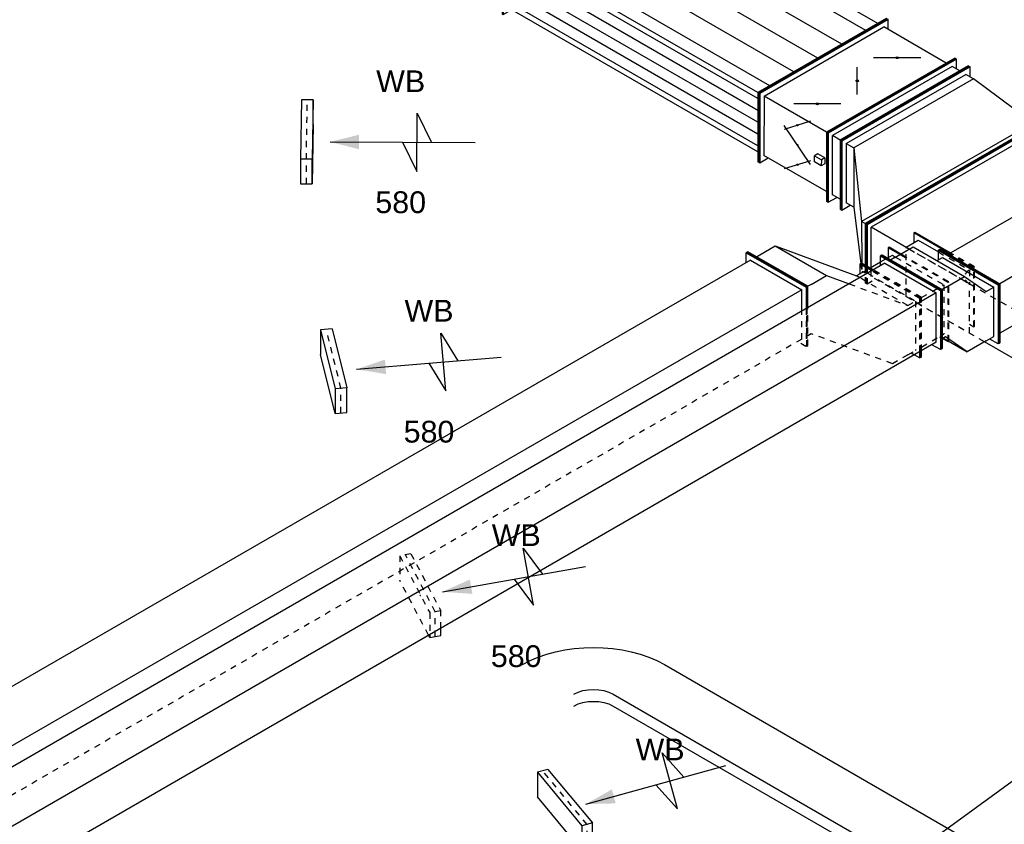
# Model space of a CAD drawing. Extents: x -132501 to 411300, y -42818 to 427495.
# Tile 43 of 256: x -36023 to -31954, y 40842 to 44168. Entities that reach past the tile are written whole.
import ezdxf
from ezdxf.enums import TextEntityAlignment as Align

# ---------------------------------------------------------------- set-up
doc = ezdxf.new("R2010")
doc.units = 0
doc.header["$LTSCALE"] = 50
doc.linetypes.add('CENTER2', pattern=[28.575, 19.05, -3.175, 3.175, -3.175])
doc.linetypes.add('STREEPJES', pattern=[0.1, 0.05, -0.05])
doc.layers.get('0').update_dxf_attribs({"linetype": 'CONTINUOUS'})
for name, color, linetype in [('EL6131--', 2, 'CONTINUOUS'), ('EM6131--', 1, 'CONTINUOUS'), ('WL570---_RETOUR', 112, 'CONTINUOUS'), ('WL570---_RETOUR_RST', 2, 'CONTINUOUS'), ('WL570---_RETOUR_RST_HL', 1, 'CONTINUOUS'), ('WL570---_TOEVOER', 3, 'CONTINUOUS'), ('WM570---_RETOUR_PR', 1, 'CONTINUOUS'), ('WM570---_RETOUR_RST_PR', 1, 'CONTINUOUS'), ('WM570---_TOEVOER_PR', 1, 'CONTINUOUS')]:
    doc.layers.add(name, color=color, linetype=linetype)
doc.styles.add('BURO-018', font='ARIAL.TTF', dxfattribs={"height": 63})

# ---------------------------------------------------------------- blocks, each defined once
blk = doc.blocks.new('*U452')
at = {"color": 0, "ltscale": 10}
for p, q in [((-553.6, 229.8, 7224), (-549.5, 229.8, 7224)), ((-410.7, -17.7, 7224), (-553.6, 229.8, 7224)), ((-406.6, -17.7, 7224), (-549.5, 229.8, 7224)), ((-529.1, 194.5, 7224), (-512.8, 194.5, 7224)), ((-512.8, 194.5, 7224), (-439.9, 194.5, 7224)), ((-439.9, 194.5, 7224), (-317.4, -17.7, 7224)), ((-439.9, 194.5, 7224), (-210.2, -81.3, 7224)), ((-455.1, -94.5, 7224), (-410.7, -17.7, 7224)), ((-451, -94.5, 7224), (-406.6, -17.7, 7224)), ((-410.7, -17.7, 7224), (-406.6, -17.7, 7224)), ((-390.3, -17.7, 7224), (-406.6, -17.7, 7224)), ((-390.3, -17.7, 7224), (-317.4, -17.7, 7224)), ((-317.4, -17.7, 7224), (-253.5, -94.5, 7224)), ((-173.5, -81.3, 7224), (-210.2, -81.3, 7224)), ((-202.7, -94.5, 7224), (-210.2, -81.3, 7224)), ((-173.5, -46, 7224), (-193.9, -81.3, 7224)), ((-169.4, -46, 7224), (-173.5, -46, 7224)), ((-145.5, -94.5, 7224), (-173.5, -46, 7224)), ((-173.5, -81.3, 7224), (-165.9, -94.5, 7224)), ((-141.4, -94.5, 7224), (-169.4, -46, 7224)), ((-165.9, -483.4, 7224), (-153.1, -505.6, 7224)), ((-153.1, -505.6, 7224), (-140.3, -483.4, 7224)), ((-149, -505.6, 7224), (-136.2, -483.4, 7224)), ((-149, -505.6, 7224), (-153.1, -505.6, 7224))]:
    blk.add_line(p, q, dxfattribs=at)
at = {"color": 8, "linetype": 'STREEPJES', "ltscale": 10}
for p, q in [((-533.2, -229.8, 7224), (-455.1, -94.5, 7224)), ((-529.1, -229.8, 7224), (-451, -94.5, 7224)), ((-253.5, -94.5, 7224), (-87.8, -293.4, 7224)), ((-87.8, -293.4, 7224), (-202.7, -94.5, 7224)), ((-165.9, -94.5, 7224), (-51, -293.4, 7224)), ((-30.6, -293.4, 7224), (-145.5, -94.5, 7224)), ((-26.5, -293.4, 7224), (-141.4, -94.5, 7224)), ((-492.4, -194.5, 7224), (-508.7, -194.5, 7224)), ((-262.8, -470.2, 7224), (-492.4, -194.5, 7224)), ((-533.2, -229.8, 7224), (-529.1, -229.8, 7224)), ((-51, -293.4, 7224), (-153.1, -470.2, 7224)), ((-140.3, -483.4, 7224), (-30.6, -293.4, 7224)), ((-136.2, -483.4, 7224), (-26.5, -293.4, 7224)), ((-87.8, -293.4, 7224), (-51, -293.4, 7224)), ((-26.5, -293.4, 7224), (-30.6, -293.4, 7224)), ((-189.8, -470.2, 7224), (-262.8, -470.2, 7224)), ((-189.8, -470.2, 7224), (-153.1, -470.2, 7224)), ((-173.5, -470.2, 7224), (-165.9, -483.4, 7224))]:
    blk.add_line(p, q, dxfattribs=at)
at = {"layer": 'WM570---_RETOUR_PR', "color": 1, "style": 'BURO-018'}
blk.add_attdef('POSNR', text='', height=90, dxfattribs=at).set_placement((0, 0), align=Align.MIDDLE)
blk = doc.blocks.new('*U453')
at = {"color": 0, "ltscale": 10}
for p, q in [((-10.2, 229.8, 7449.1), (-6.1, 229.8, 7449.1)), ((17.8, 181.3, 7449.1), (-10.2, 229.8, 7449.1)), ((21.9, 181.3, 7449.1), (-6.1, 229.8, 7449.1)), ((120.1, 229.8, 7449.1), (99.7, 194.5, 7449.1)), ((124.2, 229.8, 7449.1), (120.1, 229.8, 7449.1)), ((148.1, 181.3, 7449.1), (120.1, 229.8, 7449.1)), ((152.2, 181.3, 7449.1), (124.2, 229.8, 7449.1)), ((14.3, 194.5, 7449.1), (63.8, 194.5, 7449.1)), ((97.6, 194.5, 7449.1), (120.1, 194.5, 7449.1)), ((120.1, 194.5, 7449.1), (127.7, 181.3, 7449.1)), ((10.2, -229.8, 7449.1), (23, -207.6, 7449.1)), ((10.2, -229.8, 7449.1), (14.3, -229.8, 7449.1)), ((14.3, -229.8, 7449.1), (27.1, -207.6, 7449.1)), ((127.7, -207.6, 7449.1), (140.5, -229.8, 7449.1)), ((140.5, -229.8, 7449.1), (142.2, -226.9, 7449.1)), ((143.9, -229.8, 7449.1), (140.5, -229.8, 7449.1))]:
    blk.add_line(p, q, dxfattribs=at)
at = {"color": 8, "linetype": 'STREEPJES', "ltscale": 10}
for p, q in [((132.7, -17.7, 7449.1), (17.8, 181.3, 7449.1)), ((136.8, -17.7, 7449.1), (21.9, 181.3, 7449.1)), ((63.8, 194.5, 7449.1), (97.6, 194.5, 7449.1)), ((127.7, 181.3, 7449.1), (242.6, -17.7, 7449.1)), ((263, -17.7, 7449.1), (148.1, 181.3, 7449.1)), ((267.1, -17.7, 7449.1), (152.2, 181.3, 7449.1)), ((23, -207.6, 7449.1), (132.7, -17.7, 7449.1)), ((27.1, -207.6, 7449.1), (136.8, -17.7, 7449.1)), ((132.7, -17.7, 7449.1), (136.8, -17.7, 7449.1)), ((136.8, -17.7, 7449.1), (242.6, -17.7, 7449.1)), ((242.6, -17.7, 7449.1), (140.5, -194.5, 7449.1)), ((142.2, -226.9, 7449.1), (263, -17.7, 7449.1)), ((144.6, -229.8, 7449.1), (267.1, -17.7, 7449.1)), ((267.1, -17.7, 7449.1), (263, -17.7, 7449.1)), ((34.7, -194.5, 7449.1), (140.5, -194.5, 7449.1)), ((120.1, -194.5, 7449.1), (127.7, -207.6, 7449.1)), ((144.6, -229.8, 7449.1), (143.9, -229.8, 7449.1))]:
    blk.add_line(p, q, dxfattribs=at)
at = {"layer": 'WM570---_RETOUR_PR', "color": 1, "style": 'BURO-018'}
blk.add_attdef('POSNR', text='', height=90, dxfattribs=at).set_placement((0, 0), align=Align.MIDDLE)
blk = doc.blocks.new('*U454')
at = {"color": 8, "linetype": 'STREEPJES', "ltscale": 10}
for p, q in [((-88.4, 94.5, 6839.7), (-10.2, 229.8, 6839.7)), ((-84.3, 94.5, 6839.7), (-6.1, 229.8, 6839.7)), ((-10.2, 229.8, 6839.7), (-6.1, 229.8, 6839.7)), ((-6.1, 229.8, 6839.7), (14.3, 194.5, 6839.7)), ((-6.1, 194.5, 6839.7), (-63.9, 94.5, 6839.7)), ((-6.1, 194.5, 6839.7), (8339.8, 194.5, 6839.7))]:
    blk.add_line(p, q, dxfattribs=at)
at = {"color": 0, "ltscale": 10}
for p, q in [((-132.7, 17.7, 6839.7), (-88.4, 94.5, 6839.7)), ((-128.6, 17.7, 6839.7), (-84.3, 94.5, 6839.7)), ((-63.9, 94.5, 6839.7), (-108.2, 17.7, 6839.7)), ((-132.7, 17.7, 6839.7), (-128.6, 17.7, 6839.7)), ((10.2, -229.8, 6839.7), (-132.7, 17.7, 6839.7)), ((14.3, -229.8, 6839.7), (-128.6, 17.7, 6839.7)), ((14.3, -194.5, 6839.7), (-108.2, 17.7, 6839.7)), ((-108.2, 17.7, 6839.7), (8237.7, 17.7, 6839.7)), ((34.7, -194.5, 6839.7), (14.3, -229.8, 6839.7)), ((14.3, -194.5, 6839.7), (8360.2, -194.5, 6839.7)), ((10.2, -229.8, 6839.7), (14.3, -229.8, 6839.7))]:
    blk.add_line(p, q, dxfattribs=at)
at = {"layer": 'WM570---_RETOUR_PR', "color": 1, "style": 'BURO-018'}
blk.add_attdef('POSNR', text='', height=90, dxfattribs=at).set_placement((0, 0), align=Align.MIDDLE)
blk = doc.blocks.new('*U458')
at = {"color": 0, "ltscale": 10}
for p, q in [((46.9, 229.8, 7587.8), (26.5, 194.5, 7587.8)), ((51, 229.8, 7587.8), (46.9, 229.8, 7587.8)), ((132.1, 82.3, 7587.8), (46.9, 229.8, 7587.8)), ((136.2, 82.3, 7587.8), (51, 229.8, 7587.8)), ((-10.2, 194.5, 7587.8), (-2.6, 181.3, 7587.8)), ((-10.2, 194.5, 7587.8), (46.9, 194.5, 7587.8)), ((46.9, 194.5, 7587.8), (95.1, 111, 7587.8))]:
    blk.add_line(p, q, dxfattribs=at)
at = {"color": 8, "linetype": 'STREEPJES', "ltscale": 10}
for p, q in [((-112.3, 17.7, 7587.8), (-10.5, 194, 7587.8)), ((-2.6, 181.3, 7587.8), (140.8, -67.2, 7587.8)), ((95.1, 111, 7587.8), (169.4, -17.7, 7587.8)), ((189.8, -17.7, 7587.8), (132.1, 82.3, 7587.8)), ((193.9, -17.7, 7587.8), (136.2, 82.3, 7587.8)), ((-112.3, 17.7, 7587.8), (38.8, -244, 7587.8)), ((67.4, -229.8, 7587.8), (189.8, -17.7, 7587.8)), ((71.4, -229.8, 7587.8), (193.9, -17.7, 7587.8)), ((169.4, -17.7, 7587.8), (140.8, -67.2, 7587.8)), ((193.9, -17.7, 7587.8), (189.8, -17.7, 7587.8)), ((38.8, -244, 7587.8), (140.8, -67.2, 7587.8)), ((57.2, -212.1, 7587.8), (67.4, -229.8, 7587.8)), ((71.4, -229.8, 7587.8), (67.4, -229.8, 7587.8))]:
    blk.add_line(p, q, dxfattribs=at)
blk.add_ellipse((198, -67.2, 7587.8), major_axis=(60.6, -35), ratio=0.57735, start_param=2.356194, end_param=3.926991, dxfattribs=at)
at = {"layer": 'WM570---_RETOUR_PR', "color": 1, "style": 'BURO-018'}
blk.add_attdef('POSNR', text='', height=90, dxfattribs=at).set_placement((0, 0), align=Align.MIDDLE)
blk = doc.blocks.new('*U459')
at = {"color": 0, "ltscale": 10}
for p, q in [((153.1, 477.3, 7396.9), (157.2, 477.3, 7396.9)), ((275.6, 265.2, 7396.9), (153.1, 477.3, 7396.9)), ((279.7, 265.2, 7396.9), (157.2, 477.3, 7396.9)), ((177.6, 441.9, 7396.9), (578.9, 441.9, 7396.9)), ((1138.4, 409.1, 7396.9), (1221.5, 265.2, 7396.9)), ((1241.9, 265.2, 7396.9), (1156.4, 413.4, 7396.9)), ((1246, 265.2, 7396.9), (1160.4, 413.4, 7396.9)), ((-153.1, -477.3, 7396.9), (275.6, 265.2, 7396.9)), ((-149, -477.3, 7396.9), (279.7, 265.2, 7396.9)), ((275.6, 265.2, 7396.9), (279.7, 265.2, 7396.9)), ((279.7, 265.2, 7396.9), (476.8, 265.2, 7396.9)), ((813.3, -441.9, 7396.9), (1221.5, 265.2, 7396.9)), ((813.3, -477.3, 7396.9), (1241.9, 265.2, 7396.9)), ((817.3, -477.3, 7396.9), (1246, 265.2, 7396.9)), ((1040.2, 265.2, 7396.9), (1221.5, 265.2, 7396.9)), ((1246, 265.2, 7396.9), (1241.9, 265.2, 7396.9)), ((-128.6, -441.9, 7396.9), (68.6, -441.9, 7396.9)), ((517.6, -441.9, 7396.9), (813.3, -441.9, 7396.9)), ((792.8, -441.9, 7396.9), (813.3, -477.3, 7396.9)), ((-153.1, -477.3, 7396.9), (-149, -477.3, 7396.9)), ((817.3, -477.3, 7396.9), (813.3, -477.3, 7396.9))]:
    blk.add_line(p, q, dxfattribs=at)
at = {"color": 8, "linetype": 'STREEPJES', "ltscale": 10}
for p, q in [((1119.4, 477.3, 7396.9), (1099, 441.9, 7396.9)), ((1123.5, 477.3, 7396.9), (1119.4, 477.3, 7396.9)), ((1156.4, 413.4, 7396.9), (1119.4, 477.3, 7396.9)), ((1160.4, 413.4, 7396.9), (1123.5, 477.3, 7396.9)), ((578.9, 441.9, 7396.9), (1119.4, 441.9, 7396.9)), ((1119.4, 441.9, 7396.9), (1138.4, 409.1, 7396.9)), ((476.8, 265.2, 7396.9), (1040.2, 265.2, 7396.9)), ((68.6, -441.9, 7396.9), (517.6, -441.9, 7396.9))]:
    blk.add_line(p, q, dxfattribs=at)
at = {"layer": 'WM570---_RETOUR_PR', "color": 1, "style": 'BURO-018'}
blk.add_attdef('POSNR', text='', height=90, dxfattribs=at).set_placement((0, 0), align=Align.MIDDLE)
blk = doc.blocks.new('*U464')
at = {"color": 0, "ltscale": 10}
for p, q in [((-408.3, 17.7, 6902.6), (-285.9, 229.8, 6902.6)), ((-404.3, 17.7, 6902.6), (-281.8, 229.8, 6902.6)), ((-285.9, 229.8, 6902.6), (-281.8, 229.8, 6902.6)), ((-281.8, 229.8, 6902.6), (-261.4, 194.5, 6902.6)), ((-281.8, 194.5, 6902.6), (-383.8, 17.7, 6902.6)), ((-245, 194.5, 6902.6), (-281.8, 194.5, 6902.6)), ((-245, 194.5, 6902.6), (-154.5, 194.5, 6902.6)), ((-97.3, 95.5, 6902.6), (-154.5, 194.5, 6902.6)), ((-154.5, 194.5, 6902.6), (-108.2, 95.5, 6902.6)), ((-193.9, -81.3, 6902.6), (-71.4, 130.8, 6902.6)), ((-189.8, -81.3, 6902.6), (-67.4, 130.8, 6902.6)), ((-67.4, 130.8, 6902.6), (-71.4, 130.8, 6902.6)), ((-108.2, 95.5, 6902.6), (-91.9, 95.5, 6902.6)), ((-408.3, 17.7, 6902.6), (-404.3, 17.7, 6902.6)), ((-265.5, -229.8, 6902.6), (-408.3, 17.7, 6902.6)), ((-261.4, -229.8, 6902.6), (-404.3, 17.7, 6902.6)), ((-261.4, -194.5, 6902.6), (-383.8, 17.7, 6902.6)), ((-347.1, 17.7, 6902.6), (-383.8, 17.7, 6902.6)), ((-300.8, -81.3, 6902.6), (-347.1, 17.7, 6902.6)), ((-178.4, -293.4, 6902.6), (-300.8, -81.3, 6902.6)), ((-210.2, -81.3, 6902.6), (-300.8, -81.3, 6902.6)), ((-210.2, -81.3, 6902.6), (-193.9, -81.3, 6902.6)), ((-189.8, -81.3, 6902.6), (-193.9, -81.3, 6902.6)), ((-51, -328.8, 6902.6), (-193.9, -81.3, 6902.6)), ((-46.9, -328.8, 6902.6), (-189.8, -81.3, 6902.6)), ((-241, -194.5, 6902.6), (-261.4, -229.8, 6902.6)), ((-235.5, -194.5, 6902.6), (-261.4, -194.5, 6902.6)), ((-265.5, -229.8, 6902.6), (-261.4, -229.8, 6902.6)), ((-87.8, -293.4, 6902.6), (-178.4, -293.4, 6902.6)), ((-87.8, -293.4, 6902.6), (-71.4, -293.4, 6902.6)), ((-46.9, -328.8, 6902.6), (-51, -328.8, 6902.6))]:
    blk.add_line(p, q, dxfattribs=at)
at = {"layer": 'WM570---_TOEVOER_PR', "color": 1, "style": 'BURO-018'}
blk.add_attdef('POSNR', text='', height=90, dxfattribs=at).set_placement((0, 0), align=Align.MIDDLE)
blk = doc.blocks.new('*U468')
at = {"ltscale": 10}
blk.add_hatch(color=0, dxfattribs=at).paths.add_polyline_path([(89.8, 0), (209.8, 30), (209.8, -30)])
at = {"color": 0, "ltscale": 10}
for p, q in [((-67.9, 180.3, 8988.7), (-95.1, 82, 8988.7)), ((-67.9, 180.3, 8988.7), (50.2, -82, 8988.7)), ((-23, 180.3, 8988.7), (-67.9, 180.3, 8988.7)), ((-23, 180.3, 8988.7), (95.1, -82, 8988.7)), ((23, -180.3, 8988.7), (-95.1, 82, 8988.7)), ((449.8, -120, 8988.7), (449.8, 120, 8988.7)), ((449.8, 120, 8988.7), (509.8, 0, 8988.7)), ((89.8, 0, 8988.7), (689.8, 0, 8988.7)), ((389.8, 0, 8988.7), (449.8, -120, 8988.7)), ((50.2, -82, 8988.7), (23, -180.3, 8988.7)), ((95.1, -82, 8988.7), (50.2, -82, 8988.7)), ((67.9, -180.3, 8988.7), (95.1, -82, 8988.7)), ((23, -180.3, 8988.7), (67.9, -180.3, 8988.7))]:
    blk.add_line(p, q, dxfattribs=at)
at = {"color": 8, "linetype": 'STREEPJES', "ltscale": 10}
for p, q in [((72.7, -82, 8988.7), (-45.4, 180.3, 8988.7)), ((45.4, -180.3, 8988.7), (72.7, -82, 8988.7))]:
    blk.add_line(p, q, dxfattribs=at)
at = {"layer": 'WL570---_RETOUR_RST_HL', "linetype": 'CENTER2'}
blk.add_circle((0, 0, 8988.7), 0.075, dxfattribs=at)
at = {"layer": 'WL570---_RETOUR_RST', "color": 1, "style": 'BURO-018'}
for tag in ['MC', 'Q']:
    blk.add_attdef(tag, text='', height=90, dxfattribs=at).set_placement((0, 0), align=Align.MIDDLE)
at = {"layer": 'WM570---_RETOUR_RST_PR', "color": 1, "style": 'BURO-018'}
blk.add_attdef('POSNR', text='', height=90, dxfattribs=at).set_placement((0, 0), align=Align.MIDDLE)
blk = doc.blocks.new('*U472')
at = {"color": 0, "ltscale": 10}
for p, q in [((-128.3, 388.9, 9112), (-124.2, 388.9, 9112)), ((14.6, 141.4, 9112), (-128.3, 388.9, 9112)), ((18.7, 141.4, 9112), (-124.2, 388.9, 9112)), ((-87.5, 353.6, 9112), (-103.8, 353.6, 9112)), ((424.1, -34.6, 9112), (301.7, 177.5, 9112)), ((304.4, 172.7, 9112), (326.1, 185.2, 9112)), ((326.1, 185.2, 9112), (469, -62.3, 9112)), ((-291.6, -388.9, 9112), (14.6, 141.4, 9112)), ((-287.5, -388.9, 9112), (18.7, 141.4, 9112)), ((14.6, 141.4, 9112), (18.7, 141.4, 9112)), ((18.7, 141.4, 9112), (35, 141.4, 9112)), ((424.1, -34.6, 9112), (437.1, -57.1, 9112)), ((469, -62.3, 9112), (-180.5, -437.3, 9112)), ((470.4, -64.8, 9112), (-179.1, -439.8, 9112)), ((-169.1, -407.1, 9112), (437.1, -57.1, 9112)), ((470.4, -64.8, 9112), (469, -62.3, 9112)), ((-250.8, -353.6, 9112), (-267.1, -353.6, 9112)), ((-180.5, -437.3, 9112), (-227.7, -355.7, 9112)), ((-291.6, -388.9, 9112), (-287.5, -388.9, 9112)), ((-169.1, -407.1, 9112), (-182.1, -384.6, 9112)), ((-179.1, -439.8, 9112), (-180.5, -437.3, 9112))]:
    blk.add_line(p, q, dxfattribs=at)
at = {"color": 0, "ltscale": 10, "extrusion": (5.55112e-17, -3.20494e-17, -1)}
for centre, major_axis in [((-434.5, -247.5, 9112), (-736.1, -425)), ((-312, -459.6, 9112), (-736.1, -425)), ((-312, -459.6, 9112), (-129.9, -75))]:
    blk.add_ellipse(centre, major_axis=major_axis, ratio=0.57735, start_param=2.356194, end_param=3.141593, dxfattribs=at)
at = {"color": 8, "linetype": 'STREEPJES', "ltscale": 10, "extrusion": (5.55112e-17, -3.20494e-17, -1)}
blk.add_ellipse((-312, -459.6, 9112), major_axis=(-332, -191.7), ratio=0.57735, start_param=2.356194, end_param=3.141593, dxfattribs=at)
at = {"layer": 'WM570---_TOEVOER_PR', "color": 1, "style": 'BURO-018'}
blk.add_attdef('POSNR', text='', height=90, dxfattribs=at).set_placement((0, 0), align=Align.MIDDLE)
blk = doc.blocks.new('*U473')
at = {"ltscale": 10}
h = blk.add_hatch(color=0, dxfattribs=at)
edge = h.paths.add_edge_path()
edge.add_ellipse((102.1, 318.2), major_axis=(2.6, -1.5), ratio=0.57735, start_angle=0, end_angle=360)
h = blk.add_hatch(color=0, dxfattribs=at)
edge = h.paths.add_edge_path()
edge.add_ellipse((142.9, 247.5), major_axis=(2.6, -1.5), ratio=0.57735, start_angle=0, end_angle=360)
h = blk.add_hatch(color=0, dxfattribs=at)
edge = h.paths.add_edge_path()
edge.add_ellipse((183.7, 176.8), major_axis=(2.6, -1.5), ratio=0.57735, start_angle=0, end_angle=360)
h = blk.add_hatch(color=0, dxfattribs=at)
edge = h.paths.add_edge_path()
edge.add_ellipse((156.5, 58.9), major_axis=(-5.05, -2.92), ratio=0.57735, start_angle=0, end_angle=360)
h = blk.add_hatch(color=0, dxfattribs=at)
edge = h.paths.add_edge_path()
edge.add_ellipse((61.2, -106.1), major_axis=(-5.05, -2.92), ratio=0.57735, start_angle=0, end_angle=360)
h = blk.add_hatch(color=0, dxfattribs=at)
edge = h.paths.add_edge_path()
edge.add_ellipse((-34, -271.1), major_axis=(-5.05, -2.92), ratio=0.57735, start_angle=0, end_angle=360)
at = {"color": 0, "ltscale": 10}
for p, q in [((-81.6, 388.9, 8575), (-77.6, 388.9, 8575)), ((61.2, 141.4, 8575), (-81.6, 388.9, 8575)), ((65.3, 141.4, 8575), (-77.6, 388.9, 8575)), ((240.9, 388.9, 8575), (220.5, 353.6, 8575)), ((244.9, 388.9, 8575), (240.9, 388.9, 8575)), ((383.8, 141.4, 8575), (240.9, 388.9, 8575)), ((387.8, 141.4, 8575), (244.9, 388.9, 8575)), ((-57.2, 353.6, 8575), (240.9, 353.6, 8575)), ((63.2, 276.2, 8575), (140.9, 360.2, 8575)), ((363.3, 141.4, 8575), (240.9, 353.6, 8575)), ((55.5, 289.5, 8575), (230.3, 205.5, 8575)), ((6.1, 258.1, 8575), (14.3, 272.2, 8575)), ((18.4, 236.9, 8575), (6.1, 258.1, 8575)), ((14.3, 272.2, 8575), (46.9, 272.2, 8575)), ((26.5, 251, 8575), (14.3, 272.2, 8575)), ((18.4, 236.9, 8575), (26.5, 251, 8575)), ((59.2, 251, 8575), (26.5, 251, 8575)), ((46.9, 272.2, 8575), (59.2, 251, 8575)), ((51, 236.9, 8575), (59.2, 251, 8575)), ((18.4, 236.9, 8575), (51, 236.9, 8575)), ((144.9, 134.7, 8575), (222.5, 218.8, 8575)), ((-244.9, -388.9, 8575), (61.2, 141.4, 8575)), ((-240.9, -388.9, 8575), (65.3, 141.4, 8575)), ((61.2, 141.4, 8575), (65.3, 141.4, 8575)), ((65.3, 141.4, 8575), (363.3, 141.4, 8575)), ((363.3, 141.4, 8575), (77.6, -353.6, 8575)), ((77.6, -388.9, 8575), (383.8, 141.4, 8575)), ((81.6, -388.9, 8575), (387.8, 141.4, 8575)), ((387.8, 141.4, 8575), (383.8, 141.4, 8575)), ((72.1, 10.2, 8575), (240.9, 107.7, 8575)), ((33.1, -57.3, 8575), (89.4, -154.8, 8575)), ((-118.5, -319.8, 8575), (50.4, -222.3, 8575)), ((-220.5, -353.6, 8575), (77.6, -353.6, 8575)), ((57.2, -353.6, 8575), (77.6, -388.9, 8575)), ((-244.9, -388.9, 8575), (-240.9, -388.9, 8575)), ((81.6, -388.9, 8575), (77.6, -388.9, 8575))]:
    blk.add_line(p, q, dxfattribs=at)
for centre, major_axis in [((102.1, 318.2, 8575), (2.6, -1.5)), ((142.9, 247.5, 8575), (2.6, -1.5)), ((183.7, 176.8, 8575), (2.6, -1.5)), ((156.5, 58.9, 8575), (-5.05, -2.92)), ((61.2, -106.1, 8575), (-5.05, -2.92)), ((-34, -271.1, 8575), (-5.05, -2.92))]:
    blk.add_ellipse(centre, major_axis=major_axis, ratio=0.57735, dxfattribs=at)
at = {"layer": 'WM570---_TOEVOER_PR', "color": 1, "style": 'BURO-018'}
blk.add_attdef('POSNR', text='', height=90, dxfattribs=at).set_placement((0, 0), align=Align.MIDDLE)
blk = doc.blocks.new('*U474')
at = {"color": 8, "linetype": 'STREEPJES', "ltscale": 10}
for p, q in [((112.3, 477.3, 8112.7), (111.7, 476.4, 8112.7)), ((112.3, 477.3, 8112.7), (116.4, 477.3, 8112.7)), ((149.2, 413.4, 8112.7), (112.3, 477.3, 8112.7)), ((153.3, 413.4, 8112.7), (116.4, 477.3, 8112.7)), ((153.1, 441.9, 8112.7), (136.8, 441.9, 8112.7)), ((169.5, 413.5, 8112.7), (153.1, 441.9, 8112.7)), ((171.7, 417.3, 8112.7), (153.1, 441.9, 8112.7))]:
    blk.add_line(p, q, dxfattribs=at)
at = {"color": 0, "ltscale": 10}
for p, q in [((234.7, 265.2, 8112.7), (149.2, 413.4, 8112.7)), ((238.8, 265.2, 8112.7), (153.3, 413.4, 8112.7)), ((255.2, 265.2, 8112.7), (169.5, 413.5, 8112.7)), ((313.5, 229.8, 8112.7), (171.7, 417.3, 8112.7)), ((-193.9, -477.3, 8112.7), (234.7, 265.2, 8112.7)), ((-189.8, -477.3, 8112.7), (238.8, 265.2, 8112.7)), ((-153.1, -441.9, 8112.7), (255.2, 265.2, 8112.7)), ((234.7, 265.2, 8112.7), (238.8, 265.2, 8112.7)), ((238.8, 265.2, 8112.7), (255.2, 265.2, 8112.7)), ((435.9, 17.7, 8112.7), (255.2, 265.2, 8112.7)), ((350.2, 265.2, 8112.7), (329.8, 229.8, 8112.7)), ((354.3, 265.2, 8112.7), (350.2, 265.2, 8112.7)), ((493.1, 17.7, 8112.7), (350.2, 265.2, 8112.7)), ((497.2, 17.7, 8112.7), (354.3, 265.2, 8112.7)), ((313.5, 229.8, 8112.7), (350.2, 229.8, 8112.7)), ((435.9, 17.7, 8112.7), (313.5, 229.8, 8112.7)), ((472.7, 17.7, 8112.7), (350.2, 229.8, 8112.7)), ((150.2, -477.3, 8112.7), (435.9, 17.7, 8112.7)), ((472.7, 17.7, 8112.7), (186.9, -477.3, 8112.7)), ((186.9, -512.7, 8112.7), (493.1, 17.7, 8112.7)), ((191, -512.7, 8112.7), (497.2, 17.7, 8112.7)), ((472.7, 17.7, 8112.7), (435.9, 17.7, 8112.7)), ((497.2, 17.7, 8112.7), (493.1, 17.7, 8112.7)), ((-153.1, -441.9, 8112.7), (-169.4, -441.9, 8112.7)), ((-153.1, -441.9, 8112.7), (150.2, -477.3, 8112.7)), ((-194.4, -476.4, 8112.7), (-193.9, -477.3, 8112.7)), ((-193.9, -477.3, 8112.7), (-189.8, -477.3, 8112.7)), ((150.2, -477.3, 8112.7), (186.9, -477.3, 8112.7)), ((166.5, -477.3, 8112.7), (186.9, -512.7, 8112.7)), ((191, -512.7, 8112.7), (186.9, -512.7, 8112.7))]:
    blk.add_line(p, q, dxfattribs=at)
at = {"layer": 'WM570---_RETOUR_PR', "color": 1, "style": 'BURO-018'}
blk.add_attdef('POSNR', text='', height=90, dxfattribs=at).set_placement((0, 0), align=Align.MIDDLE)
blk = doc.blocks.new('*U475')
at = {"color": 0, "ltscale": 10}
for p, q in [((81.6, 388.9, 8413.7), (85.7, 388.9, 8413.7)), ((224.5, 141.4, 8413.7), (81.6, 388.9, 8413.7)), ((228.6, 141.4, 8413.7), (85.7, 388.9, 8413.7)), ((142.4, 388.9, 8413.7), (122, 353.6, 8413.7)), ((146.5, 388.9, 8413.7), (142.4, 388.9, 8413.7)), ((285.3, 141.4, 8413.7), (142.4, 388.9, 8413.7)), ((289.4, 141.4, 8413.7), (146.5, 388.9, 8413.7)), ((106.1, 353.6, 8413.7), (142.4, 353.6, 8413.7)), ((142.4, 353.6, 8413.7), (264.9, 141.4, 8413.7)), ((-81.6, -388.9, 8413.7), (224.5, 141.4, 8413.7)), ((-77.6, -388.9, 8413.7), (228.6, 141.4, 8413.7)), ((-20.9, -353.6, 8413.7), (264.9, 141.4, 8413.7)), ((-20.9, -388.9, 8413.7), (285.3, 141.4, 8413.7)), ((-16.8, -388.9, 8413.7), (289.4, 141.4, 8413.7)), ((224.5, 141.4, 8413.7), (228.6, 141.4, 8413.7)), ((228.6, 141.4, 8413.7), (264.9, 141.4, 8413.7)), ((289.4, 141.4, 8413.7), (285.3, 141.4, 8413.7)), ((-57.2, -353.6, 8413.7), (-20.9, -353.6, 8413.7)), ((-41.3, -353.6, 8413.7), (-20.9, -388.9, 8413.7)), ((-81.6, -388.9, 8413.7), (-77.6, -388.9, 8413.7)), ((-16.8, -388.9, 8413.7), (-20.9, -388.9, 8413.7))]:
    blk.add_line(p, q, dxfattribs=at)
at = {"layer": 'WM570---_RETOUR_PR', "color": 1, "style": 'BURO-018'}
blk.add_attdef('POSNR', text='', height=90, dxfattribs=at).set_placement((0, 0), align=Align.MIDDLE)
blk = doc.blocks.new('*U477')
at = {"color": 0, "ltscale": 10}
for p, q in [((-132.7, 17.7, 7816), (-10.2, 229.8, 7816)), ((-128.6, 17.7, 7816), (-6.1, 229.8, 7816)), ((-10.2, 229.8, 7816), (-6.1, 229.8, 7816)), ((-6.1, 229.8, 7816), (14.3, 194.5, 7816)), ((879.2, 17.7, 7816), (1001.7, 229.8, 7816)), ((883.3, 17.7, 7816), (1005.8, 229.8, 7816)), ((1005.8, 229.8, 7816), (1001.7, 229.8, 7816)), ((-6.1, 194.5, 7816), (-108.2, 17.7, 7816)), ((-6.1, 194.5, 7816), (981.3, 194.5, 7816)), ((-132.7, 17.7, 7816), (-128.6, 17.7, 7816)), ((10.2, -229.8, 7816), (-132.7, 17.7, 7816)), ((14.3, -229.8, 7816), (-128.6, 17.7, 7816)), ((14.3, -194.5, 7816), (-108.2, 17.7, 7816)), ((-108.2, 17.7, 7816), (879.2, 17.7, 7816)), ((883.3, 17.7, 7816), (879.2, 17.7, 7816)), ((1022.1, -229.8, 7816), (879.2, 17.7, 7816)), ((1026.2, -229.8, 7816), (883.3, 17.7, 7816)), ((34.7, -194.5, 7816), (14.3, -229.8, 7816)), ((14.3, -194.5, 7816), (1001.7, -194.5, 7816)), ((10.2, -229.8, 7816), (14.3, -229.8, 7816)), ((1026.2, -229.8, 7816), (1022.1, -229.8, 7816))]:
    blk.add_line(p, q, dxfattribs=at)
at = {"layer": 'WM570---_TOEVOER_PR', "color": 1, "style": 'BURO-018'}
blk.add_attdef('POSNR', text='', height=90, dxfattribs=at).set_placement((0, 0), align=Align.MIDDLE)
blk = doc.blocks.new('*U478')
at = {"color": 2, "ltscale": 10}
for p, q in [((-530.7, 388.9, 9123.8), (-526.6, 388.9, 9123.8)), ((-387.8, 141.4, 9123.8), (-530.7, 388.9, 9123.8)), ((-383.8, 141.4, 9123.8), (-526.6, 388.9, 9123.8)), ((689.9, 388.9, 9123.8), (669.5, 353.6, 9123.8)), ((694, 388.9, 9123.8), (689.9, 388.9, 9123.8)), ((832.8, 141.4, 9123.8), (689.9, 388.9, 9123.8)), ((836.9, 141.4, 9123.8), (694, 388.9, 9123.8)), ((-506.2, 353.6, 9123.8), (689.9, 353.6, 9123.8)), ((-494, 332.3, 9123.8), (702.2, 332.3, 9123.8)), ((689.9, 353.6, 9123.8), (812.4, 141.4, 9123.8)), ((-469.5, 289.9, 9123.8), (726.7, 289.9, 9123.8)), ((-445, 247.5, 9123.8), (751.2, 247.5, 9123.8)), ((-420.5, 205.1, 9123.8), (775.7, 205.1, 9123.8)), ((-694, -388.9, 9123.8), (-387.8, 141.4, 9123.8)), ((-689.9, -388.9, 9123.8), (-383.8, 141.4, 9123.8)), ((-396, 162.6, 9123.8), (800.2, 162.6, 9123.8)), ((-387.8, 141.4, 9123.8), (-383.8, 141.4, 9123.8)), ((-383.8, 141.4, 9123.8), (812.4, 141.4, 9123.8)), ((526.6, -353.6, 9123.8), (812.4, 141.4, 9123.8)), ((526.6, -388.9, 9123.8), (832.8, 141.4, 9123.8)), ((530.7, -388.9, 9123.8), (836.9, 141.4, 9123.8)), ((836.9, 141.4, 9123.8), (832.8, 141.4, 9123.8)), ((-412.3, 91.9, 9123.8), (783.8, 91.9, 9123.8)), ((-469.5, -7.1, 9123.8), (726.7, -7.1, 9123.8)), ((-526.6, -106.1, 9123.8), (669.5, -106.1, 9123.8)), ((-583.8, -205.1, 9123.8), (612.4, -205.1, 9123.8)), ((-640.9, -304.1, 9123.8), (555.2, -304.1, 9123.8)), ((-669.5, -353.6, 9123.8), (526.6, -353.6, 9123.8)), ((506.2, -353.6, 9123.8), (526.6, -388.9, 9123.8)), ((-694, -388.9, 9123.8), (-689.9, -388.9, 9123.8)), ((530.7, -388.9, 9123.8), (526.6, -388.9, 9123.8))]:
    blk.add_line(p, q, dxfattribs=at)
at = {"layer": 'WM570---_TOEVOER_PR', "color": 1, "style": 'BURO-018'}
blk.add_attdef('POSNR', text='', height=90, dxfattribs=at).set_placement((0, 0), align=Align.MIDDLE)
blk = doc.blocks.new('*U517')
at = {"ltscale": 10}
blk.add_hatch(color=0, dxfattribs=at).paths.add_polyline_path([(93.2, 0), (213.2, 30), (213.2, -30)])
at = {"color": 8, "linetype": 'STREEPJES', "ltscale": 10}
for p, q in [((-55.1, 176.6, 10241.4), (-72.8, 76, 10241.4)), ((-55.1, 176.6, 10241.4), (26.1, -76, 10241.4)), ((-8.5, 176.6, 10241.4), (-55.1, 176.6, 10241.4)), ((49.4, -76, 10241.4), (-31.8, 176.6, 10241.4)), ((-8.5, 176.6, 10241.4), (72.8, -76, 10241.4)), ((5.4, -167.1, 10241.4), (-72.8, 76, 10241.4)), ((26.1, -76, 10241.4), (10.5, -165.3, 10241.4)), ((72.8, -76, 10241.4), (26.1, -76, 10241.4)), ((31.8, -176.6, 10241.4), (49.4, -76, 10241.4)), ((60.3, -147.1, 10241.4), (72.8, -76, 10241.4))]:
    blk.add_line(p, q, dxfattribs=at)
at = {"color": 0, "ltscale": 10}
for p, q in [((453.2, -120, 10241.4), (453.2, 120, 10241.4)), ((453.2, 120, 10241.4), (513.2, 0, 10241.4)), ((93.2, 0, 10241.4), (693.2, 0, 10241.4)), ((393.2, 0, 10241.4), (453.2, -120, 10241.4)), ((55.1, -176.6, 10241.4), (60.3, -147.1, 10241.4)), ((8.5, -176.6, 10241.4), (5.4, -167.1, 10241.4)), ((10.5, -165.3, 10241.4), (8.5, -176.6, 10241.4)), ((8.5, -176.6, 10241.4), (55.1, -176.6, 10241.4))]:
    blk.add_line(p, q, dxfattribs=at)
at = {"layer": 'WL570---_RETOUR_RST_HL', "linetype": 'CENTER2'}
blk.add_circle((0, 0, 10241.4), 0.075, dxfattribs=at)
at = {"layer": 'WL570---_RETOUR_RST', "color": 1, "style": 'BURO-018'}
for tag in ['MC', 'Q']:
    blk.add_attdef(tag, text='', height=90, dxfattribs=at).set_placement((0, 0), align=Align.MIDDLE)
at = {"layer": 'WM570---_RETOUR_RST_PR', "color": 1, "style": 'BURO-018'}
blk.add_attdef('POSNR', text='', height=90, dxfattribs=at).set_placement((0, 0), align=Align.MIDDLE)
blk = doc.blocks.new('*U518')
at = {"ltscale": 10}
blk.add_hatch(color=0, dxfattribs=at).paths.add_polyline_path([(95.3, 0), (215.3, 30), (215.3, -30)])
at = {"color": 0, "ltscale": 10}
for p, q in [((-39.8, 174.4, 11553.5), (-48.2, 72.7, 11553.5)), ((-39.8, 174.4, 11553.5), (0.6, -72.7, 11553.5)), ((7.9, 174.4, 11553.5), (-39.8, 174.4, 11553.5)), ((7.9, 174.4, 11553.5), (48.2, -72.7, 11553.5)), ((455.3, -120, 11553.5), (455.3, 120, 11553.5)), ((455.3, 120, 11553.5), (515.3, 0, 11553.5)), ((-7.9, -174.4, 11553.5), (-48.2, 72.7, 11553.5)), ((95.3, 0, 11553.5), (695.3, 0, 11553.5)), ((395.3, 0, 11553.5), (455.3, -120, 11553.5)), ((0.6, -72.7, 11553.5), (-7.9, -174.4, 11553.5)), ((48.2, -72.7, 11553.5), (0.6, -72.7, 11553.5)), ((39.8, -174.4, 11553.5), (48.2, -72.7, 11553.5)), ((-7.9, -174.4, 11553.5), (39.8, -174.4, 11553.5))]:
    blk.add_line(p, q, dxfattribs=at)
at = {"color": 8, "linetype": 'STREEPJES', "ltscale": 10}
for p, q in [((24.4, -72.7, 11553.5), (-15.9, 174.4, 11553.5)), ((15.9, -174.4, 11553.5), (24.4, -72.7, 11553.5))]:
    blk.add_line(p, q, dxfattribs=at)
at = {"layer": 'WL570---_RETOUR_RST_HL', "linetype": 'CENTER2'}
blk.add_circle((0, 0, 11553.5), 0.075, dxfattribs=at)
at = {"layer": 'WL570---_RETOUR_RST', "color": 1, "style": 'BURO-018'}
for tag in ['MC', 'Q']:
    blk.add_attdef(tag, text='', height=90, dxfattribs=at).set_placement((0, 0), align=Align.MIDDLE)
at = {"layer": 'WM570---_RETOUR_RST_PR', "color": 1, "style": 'BURO-018'}
blk.add_attdef('POSNR', text='', height=90, dxfattribs=at).set_placement((0, 0), align=Align.MIDDLE)
blk = doc.blocks.new('*U519')
at = {"ltscale": 10}
blk.add_hatch(color=0, dxfattribs=at).paths.add_polyline_path([(96, 0), (216, 30), (216, -30)])
at = {"color": 0, "ltscale": 10}
for p, q in [((-23, 173.7, 12894.8), (-25.5, -71.7, 12894.8)), ((25, 173.7, 12894.8), (-23, 173.7, 12894.8)), ((25, 173.7, 12894.8), (22.5, -71.7, 12894.8)), ((25.5, 71.7, 12894.8), (25, 173.7, 12894.8)), ((456, -120, 12894.8), (456, 120, 12894.8)), ((456, 120, 12894.8), (516, 0, 12894.8)), ((25.5, 71.7, 12894.8), (23, -173.7, 12894.8)), ((96, 0, 12894.8), (696, 0, 12894.8)), ((396, 0, 12894.8), (456, -120, 12894.8)), ((22.5, -71.7, 12894.8), (-25.5, -71.7, 12894.8)), ((-25.5, -71.7, 12894.8), (-25, -173.7, 12894.8)), ((23, -173.7, 12894.8), (22.5, -71.7, 12894.8)), ((-25, -173.7, 12894.8), (23, -173.7, 12894.8))]:
    blk.add_line(p, q, dxfattribs=at)
at = {"color": 8, "linetype": 'STREEPJES', "ltscale": 10}
for p, q in [((-1.5, -71.7, 12894.8), (1, 173.7, 12894.8)), ((-1, -173.7, 12894.8), (-1.5, -71.7, 12894.8))]:
    blk.add_line(p, q, dxfattribs=at)
at = {"layer": 'WL570---_RETOUR_RST_HL', "linetype": 'CENTER2'}
blk.add_circle((0, 0, 12894.8), 0.075, dxfattribs=at)
at = {"layer": 'WL570---_RETOUR_RST', "color": 1, "style": 'BURO-018'}
for tag in ['MC', 'Q']:
    blk.add_attdef(tag, text='', height=90, dxfattribs=at).set_placement((0, 0), align=Align.MIDDLE)
at = {"layer": 'WM570---_RETOUR_RST_PR', "color": 1, "style": 'BURO-018'}
blk.add_attdef('POSNR', text='', height=90, dxfattribs=at).set_placement((0, 0), align=Align.MIDDLE)
blk = doc.blocks.new('*U539')
at = {"color": 0, "ltscale": 10}
for p, q in [((-132.7, 17.7, 6821.8), (-10.2, 229.8, 6821.8)), ((-128.6, 17.7, 6821.8), (-6.1, 229.8, 6821.8)), ((-10.2, 229.8, 6821.8), (-6.1, 229.8, 6821.8)), ((-6.1, 229.8, 6821.8), (14.3, 194.5, 6821.8)), ((-6.1, 194.5, 6821.8), (-108.2, 17.7, 6821.8)), ((-6.1, 194.5, 6821.8), (9648.4, 194.5, 6821.8)), ((-132.7, 17.7, 6821.8), (-128.6, 17.7, 6821.8)), ((10.2, -229.8, 6821.8), (-132.7, 17.7, 6821.8)), ((14.3, -229.8, 6821.8), (-128.6, 17.7, 6821.8)), ((14.3, -194.5, 6821.8), (-108.2, 17.7, 6821.8)), ((-108.2, 17.7, 6821.8), (9546.3, 17.7, 6821.8)), ((34.7, -194.5, 6821.8), (14.3, -229.8, 6821.8)), ((14.3, -194.5, 6821.8), (9668.8, -194.5, 6821.8)), ((10.2, -229.8, 6821.8), (14.3, -229.8, 6821.8))]:
    blk.add_line(p, q, dxfattribs=at)
at = {"layer": 'WM570---_TOEVOER_PR', "color": 1, "style": 'BURO-018'}
blk.add_attdef('POSNR', text='', height=90, dxfattribs=at).set_placement((0, 0), align=Align.MIDDLE)
blk = doc.blocks.new('*U799')
at = {"color": 0, "ltscale": 10, "extrusion": (-7.43708e-18, 4.2938e-18, -1)}
for centre, major_axis in [((-95.9, -166.2, 4622.1), (359.4, -207.5)), ((-95.9, -166.2, 4622.1), (99.6, -57.5)), ((-120.4, -208.6, 4622.1), (99.6, -57.5))]:
    blk.add_ellipse(centre, major_axis=major_axis, ratio=0.57735, start_param=3.926991, end_param=5.497787, dxfattribs=at)
at = {"layer": 'EM6131--', "color": 1, "style": 'BURO-018'}
blk.add_attdef('POSNR', text='', height=90, dxfattribs=at).set_placement((0, 0), align=Align.MIDDLE)
blk = doc.blocks.new('*U800')
at = {"color": 0, "ltscale": 10}
for p, q in [((49, 127.3, 4469.1), (4839.3, 127.3, 4469.1)), ((-73.5, -84.9, 4469.1), (4716.9, -84.9, 4469.1)), ((-49, -127.3, 4469.1), (4741.4, -127.3, 4469.1))]:
    blk.add_line(p, q, dxfattribs=at)
at = {"layer": 'EM6131--', "color": 1, "style": 'BURO-018'}
blk.add_attdef('POSNR', text='', height=90, dxfattribs=at).set_placement((0, 0), align=Align.MIDDLE)

msp = doc.modelspace()

# ---------------------------------------------------------------- linework, layer by layer
at = {"layer": 'WL570---_TOEVOER'}
msp.add_line((-25958.2759, 45357.4481), (-46857.3222, 30154.5439), dxfattribs=at)

# ---------------------------------------------------------------- block references
at = {"layer": 'EL6131--'}
for name, p, rotation in [('*U799', (-33651.8949, 41525.1576, -4622.1418), 30.00000000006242), ('*U800', (-33464.5116, 41416.9718, -4469.144), 329.9999999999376)]:
    msp.add_blockref(name, p, dxfattribs=dict(at, rotation=rotation))
at = {"layer": 'WL570---_RETOUR'}
for name, p, rotation in [('*U475', (-32363.8389, 43679.1653, -8413.7424), 149.9999999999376), ('*U474', (-32189.6007, 43435.6819, -8112.7062), 149.9999999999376), ('*U459', (-31312.916, 42929.5278, -7396.8962), 149.9999999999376), ('*U452', (-32422.8097, 43284.8928, -7223.9584), 30.00000000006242), ('*U458', (-32252.9327, 43064.5377, -7587.829), 30.00000000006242), ('*U454', (-32893.4095, 43013.1919, -6839.7153), 210.0000000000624), ('*U453', (-32422.8097, 42966.4591, -7449.125), 30.00000000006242)]:
    msp.add_blockref(name, p, dxfattribs=dict(at, rotation=rotation))
at = {"layer": 'WL570---_RETOUR_RST'}
ref = msp.add_blockref('*U519', (-34836.4434, 43663.8259, -12894.7894), dxfattribs=dict(at, rotation=359.7151420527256))
ref.add_attrib('Q', '580', dxfattribs={"color": 1, "height": 90, "style": 'BURO-018'}).set_placement((-34448.4131, 43413.8259), align=Align.MIDDLE)
ref.add_attrib('MC', 'WB', dxfattribs={"color": 1, "height": 90, "style": 'BURO-018'}).set_placement((-34448.4131, 43913.8259), align=Align.MIDDLE)
ref = msp.add_blockref('*U518', (-34725.5831, 42715.3893, -11553.4975), dxfattribs=dict(at, rotation=4.764619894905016))
ref.add_attrib('Q', '580', dxfattribs={"color": 1, "height": 90, "style": 'BURO-018'}).set_placement((-34331.3331, 42465.3893), align=Align.MIDDLE)
ref.add_attrib('MC', 'WB', dxfattribs={"color": 1, "height": 90, "style": 'BURO-018'}).set_placement((-34331.3331, 42965.3893), align=Align.MIDDLE)
ref = msp.add_blockref('*U517', (-34367.2843, 41787.5768, -10241.3725), dxfattribs=dict(at, rotation=9.963333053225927))
ref.add_attrib('Q', '580', dxfattribs={"color": 1, "height": 90, "style": 'BURO-018'}).set_placement((-33970.7934, 41537.5768), align=Align.MIDDLE)
ref.add_attrib('MC', 'WB', dxfattribs={"color": 1, "height": 90, "style": 'BURO-018'}).set_placement((-33970.7934, 42037.5768), align=Align.MIDDLE)
ref = msp.add_blockref('*U468', (-33769.8081, 40901.78, -8988.6666), dxfattribs=dict(at, rotation=15.48321697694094))
ref.add_attrib('Q', '580', dxfattribs={"color": 1, "height": 90, "style": 'BURO-018'}).set_placement((-33376.1828, 40651.78), align=Align.MIDDLE)
ref.add_attrib('MC', 'WB', dxfattribs={"color": 1, "height": 90, "style": 'BURO-018'}).set_placement((-33376.1828, 41151.78), align=Align.MIDDLE)
at = {"layer": 'WL570---_TOEVOER'}
for name, p, rotation in [('*U472', (-31674.8448, 44448.4631, -9111.9824), 149.9999999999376), ('*U478', (-33233.4988, 44181.2637, -9123.8168), 149.9999999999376), ('*U473', (-32561.3959, 43793.2248, -8575.047), 149.9999999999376), ('*U477', (-31218.9236, 43532.0396, -7815.9638), 210.0000000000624), ('*U464', (-32337.5132, 42886.2215, -6902.6392), 210.0000000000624), ('*U539', (-32337.5132, 43000.5311, -6821.8102), 210.0000000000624)]:
    msp.add_blockref(name, p, dxfattribs=dict(at, rotation=rotation))

doc.saveas('drawing.dxf')
